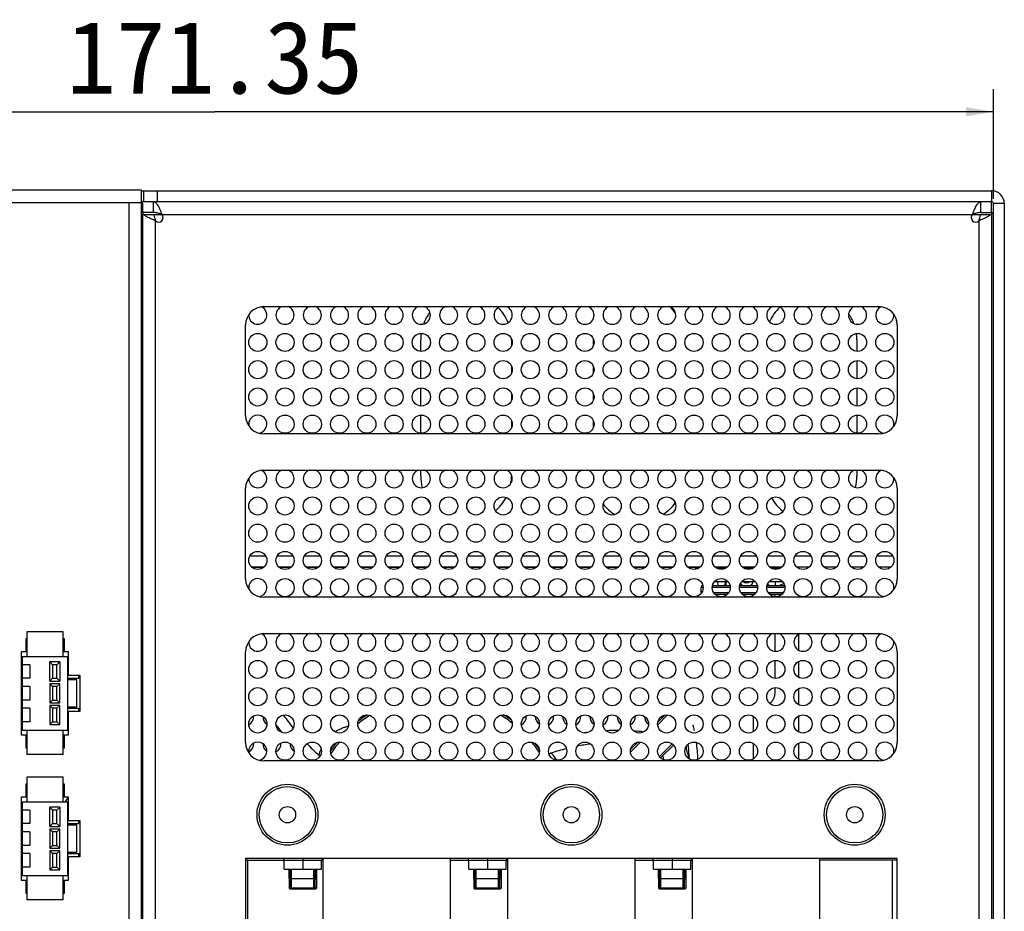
# Model space of a CAD drawing. Header units: millimetres. Extents: x 0 to 1189, y 0 to 841.
# Tile 19 of 33: x 469 to 578, y 466 to 564. Entities that reach past the tile are written whole.
import ezdxf
from ezdxf.enums import TextEntityAlignment as Align

# ---------------------------------------------------------------- set-up
doc = ezdxf.new("R2010")
doc.units = ezdxf.units.MM
doc.header["$LTSCALE"] = 65.395
doc.layers.get('0').update_dxf_attribs({"linetype": 'CONTINUOUS'})
for name, color, linetype in [('00_COMPONENTS', 7, 'CONTINUOUS'), ('20_ALL_FEATURES', 7, 'CONTINUOUS'), ('51__DRAFT_DIMS', 7, 'CONTINUOUS')]:
    doc.layers.add(name, color=color, linetype=linetype)
doc.styles.get("Standard").update_dxf_attribs({"font": 'simfang.ttf'})
doc.dimstyles.new('DIMSTYLE_1', dxfattribs={"dimtxt": 8, "dimasz": 3, "dimexe": 2.5, "dimexo": 0.5, "dimgap": 2, "dimtad": 1, "dimdsep": 46, "dimtxsty": 'STANDARD', "dimblk": '_FILLED', "dimblk1": '_FILLED', "dimblk2": '_FILLED', "dimcen": 0.09, "dimclrt": 3, "dimazin": 2, "dimtp": 0.5, "dimtm": 0.5, "dimtfac": 1, "dimtofl": 0, "dimtmove": 0, "dimatfit": 3, "dimldrblk": '_FILLED', "dimfxl": 1, "dimtolj": 1, "dimarcsym": 0})

# ---------------------------------------------------------------- blocks, each defined once
blk = doc.blocks.new('_FILLED')
at = {"color": 0, "linetype": 'ByBlock'}
blk.add_solid([(0, 0), (-1, 0.167), (-1, -0.167)], dxfattribs=at)
blk = doc.blocks.new('*D2')
at = {"layer": '51__DRAFT_DIMS', "color": 4}
for p, q in [((404.97, 531.26), (404.97, 556.63)), ((576.32, 544.54), (576.32, 556.63)), ((404.97, 554.13), (490.65, 554.13)), ((576.32, 554.13), (490.65, 554.13))]:
    blk.add_line(p, q, dxfattribs=at)
at = {"layer": '51__DRAFT_DIMS', "color": 4, "xscale": 3, "yscale": 3, "zscale": 3, "rotation": 180}
blk.add_blockref('_FILLED', (404.97, 554.13), dxfattribs=at)
at = {"layer": '51__DRAFT_DIMS', "color": 4, "xscale": 3, "yscale": 3, "zscale": 3}
blk.add_blockref('_FILLED', (576.32, 554.13), dxfattribs=at)
at = {"layer": '51__DRAFT_DIMS', "color": 3}
blk.add_text('171.35', height=8, dxfattribs=at).set_placement((490.65, 556.13), align=Align.CENTER)

msp = doc.modelspace()

# ---------------------------------------------------------------- linework, layer by layer
at = {"color": 7}
for p, q in [((407.623, 545.537), (482.573, 545.537)), ((482.573, 345.537), (482.573, 545.537)), ((482.573, 545.437), (576.123, 545.437)), ((482.823, 544.237), (482.823, 545.437)), ((481.173, 544.137), (482.573, 544.137)), ((482.573, 544.237), (482.723, 544.237)), ((482.573, 544.037), (482.723, 544.037)), ((482.853, 544.237), (576.123, 544.237)), ((576.323, 351.737), (576.323, 544.037)), ((577.523, 544.037), (577.523, 351.737)), ((482.642, 537.137), (482.723, 537.137)), ((482.723, 529.037), (482.573, 529.037)), ((513.298, 527.739), (513.298, 529.037)), ((523.298, 529.037), (523.298, 528.357)), ((532.298, 528.357), (532.298, 529.037)), ((561.298, 529.037), (561.298, 527.739)), ((513.298, 524.739), (513.298, 526.734)), ((561.298, 526.734), (561.298, 524.739)), ((482.723, 526.037), (482.573, 526.037)), ((523.298, 526.116), (523.298, 525.357)), ((532.298, 525.357), (532.298, 526.116)), ((513.298, 521.739), (513.298, 523.734)), ((561.298, 523.734), (561.298, 521.739)), ((523.298, 523.116), (523.298, 522.357)), ((532.298, 522.357), (532.298, 523.116)), ((482.723, 520.235), (482.573, 520.235)), ((513.298, 518.739), (513.298, 520.734)), ((523.298, 520.116), (523.298, 519.357)), ((532.298, 519.357), (532.298, 520.116)), ((561.298, 520.734), (561.298, 518.739)), ((482.723, 517.238), (482.573, 517.238)), ((513.298, 514.037), (513.298, 514.677)), ((561.298, 514.677), (561.298, 514.037)), ((523.298, 514.116), (523.298, 514.037)), ((532.298, 514.037), (532.298, 514.116)), ((494.659, 504.037), (496.086, 504.037)), ((497.659, 504.037), (499.086, 504.037)), ((500.659, 504.037), (502.086, 504.037)), ((503.659, 504.037), (505.086, 504.037)), ((506.659, 504.037), (508.086, 504.037)), ((509.659, 504.037), (511.086, 504.037)), ((512.659, 504.037), (514.086, 504.037)), ((515.659, 504.037), (517.086, 504.037)), ((518.659, 504.037), (520.086, 504.037)), ((521.659, 504.037), (523.086, 504.037)), ((524.659, 504.037), (526.086, 504.037)), ((527.659, 504.037), (529.086, 504.037)), ((530.659, 504.037), (532.086, 504.037)), ((533.659, 504.037), (535.086, 504.037)), ((536.659, 504.037), (538.086, 504.037)), ((539.659, 504.037), (541.086, 504.037)), ((542.659, 504.037), (544.086, 504.037)), ((543.559, 503.837), (543.559, 504.037)), ((543.604, 503.764), (543.559, 503.837)), ((543.808, 503.837), (543.559, 503.837)), ((545.659, 504.037), (547.086, 504.037)), ((546.808, 503.837), (545.937, 503.837)), ((548.659, 504.037), (550.086, 504.037)), ((549.808, 503.837), (548.937, 503.837)), ((551.659, 504.037), (553.086, 504.037)), ((552.808, 503.837), (551.937, 503.837)), ((554.659, 504.037), (556.086, 504.037)), ((554.759, 503.947), (554.759, 504.037)), ((557.659, 504.037), (559.086, 504.037)), ((560.659, 504.037), (562.086, 504.037)), ((563.659, 504.037), (565.086, 504.037)), ((544.159, 501.187), (544.159, 501.787)), ((545.404, 501.987), (547.341, 501.987)), ((545.422, 502.046), (545.59, 501.987)), ((547.132, 502.387), (545.613, 502.387)), ((546.909, 501.987), (546.909, 502.387)), ((548.404, 501.987), (550.341, 501.987)), ((550.132, 502.387), (548.613, 502.387)), ((551.404, 501.987), (553.341, 501.987)), ((551.409, 501.987), (551.409, 502.002)), ((553.132, 502.387), (551.613, 502.387)), ((552.727, 501.987), (553.27, 502.178)), ((547.034, 500.987), (545.711, 500.987)), ((550.034, 500.987), (548.711, 500.987)), ((553.034, 500.987), (551.711, 500.987)), ((552.298, 500.739), (552.298, 500.987)), ((469.973, 496.857), (469.973, 494.157)), ((473.973, 496.857), (469.973, 496.857)), ((473.973, 494.157), (473.973, 496.857)), ((552.298, 494.739), (552.298, 496.677)), ((469.873, 494.707), (469.873, 496.157)), ((469.873, 496.157), (469.973, 496.157)), ((473.973, 496.157), (474.073, 496.157)), ((474.073, 496.157), (474.073, 494.707)), ((469.373, 485.507), (469.373, 494.707)), ((469.373, 494.707), (469.873, 494.707)), ((469.373, 494.157), (474.523, 494.157)), ((469.473, 486.057), (469.473, 494.157)), ((474.073, 494.707), (474.523, 494.707)), ((474.473, 486.057), (474.473, 494.157)), ((474.523, 494.707), (474.523, 492.107)), ((470.273, 493.257), (469.473, 493.257)), ((470.273, 493.257), (470.273, 491.757)), ((472.473, 491.457), (472.473, 493.557)), ((472.473, 493.557), (472.773, 493.257)), ((473.573, 493.557), (472.473, 493.557)), ((472.773, 493.257), (472.773, 491.757)), ((473.273, 493.257), (472.773, 493.257)), ((473.573, 493.557), (473.273, 493.257)), ((473.273, 491.757), (473.273, 493.257)), ((473.573, 493.557), (473.573, 491.457)), ((552.298, 491.739), (552.298, 493.734)), ((474.523, 492.107), (475.773, 492.107)), ((475.673, 491.757), (475.673, 492.107)), ((475.773, 492.107), (475.773, 488.107)), ((470.273, 491.757), (469.473, 491.757)), ((470.273, 490.857), (469.473, 490.857)), ((470.273, 490.857), (470.273, 489.357)), ((472.473, 491.457), (472.773, 491.757)), ((472.473, 491.457), (473.573, 491.457)), ((472.473, 491.157), (472.473, 489.057)), ((472.473, 491.157), (472.773, 490.857)), ((473.573, 491.157), (472.473, 491.157)), ((472.773, 491.757), (473.273, 491.757)), ((472.773, 490.857), (472.773, 489.357)), ((473.273, 490.857), (472.773, 490.857)), ((473.573, 491.457), (473.273, 491.757)), ((473.573, 491.157), (473.273, 490.857)), ((473.273, 489.357), (473.273, 490.857)), ((473.573, 489.057), (473.573, 491.157)), ((474.473, 491.757), (475.673, 491.757)), ((475.473, 491.607), (474.473, 491.607)), ((475.473, 488.607), (475.473, 491.607)), ((552.298, 490.129), (552.298, 490.734)), ((470.273, 489.357), (469.473, 489.357)), ((472.473, 489.057), (472.773, 489.357)), ((472.473, 489.057), (473.573, 489.057)), ((472.473, 488.757), (472.473, 486.657)), ((472.473, 488.757), (472.773, 488.457)), ((473.573, 488.757), (472.473, 488.757)), ((472.773, 489.357), (473.273, 489.357)), ((473.573, 489.057), (473.273, 489.357)), ((473.573, 488.757), (473.273, 488.457)), ((473.573, 486.657), (473.573, 488.757)), ((470.273, 488.457), (469.473, 488.457)), ((470.273, 488.457), (470.273, 486.957)), ((472.773, 488.457), (472.773, 486.957)), ((473.273, 488.457), (472.773, 488.457)), ((473.273, 486.957), (473.273, 488.457)), ((474.473, 488.607), (475.473, 488.607)), ((474.473, 488.457), (475.673, 488.457)), ((474.523, 488.107), (474.523, 485.507)), ((475.773, 488.107), (474.523, 488.107)), ((475.673, 488.107), (475.673, 488.457)), ((540.18, 487.718), (539.391, 486.929)), ((470.273, 486.957), (469.473, 486.957)), ((472.473, 486.657), (472.773, 486.957)), ((472.473, 486.657), (473.573, 486.657)), ((472.773, 486.957), (473.273, 486.957)), ((473.573, 486.657), (473.273, 486.957)), ((543.283, 486.578), (543.302, 486.597)), ((549.923, 485.902), (549.923, 487.572)), ((469.373, 486.057), (474.523, 486.057)), ((469.873, 485.507), (469.373, 485.507)), ((469.873, 484.057), (469.873, 485.507)), ((469.973, 486.057), (469.973, 483.357)), ((473.973, 483.357), (473.973, 486.057)), ((474.073, 485.507), (474.073, 484.057)), ((474.523, 485.507), (474.073, 485.507)), ((537.18, 484.718), (536.391, 483.929)), ((537.156, 484.713), (537.174, 484.712)), ((539.701, 482.996), (541.113, 484.408)), ((549.923, 482.902), (549.923, 484.572)), ((469.973, 484.057), (469.873, 484.057)), ((473.973, 483.357), (469.973, 483.357)), ((474.073, 484.057), (473.973, 484.057)), ((482.723, 482.037), (482.573, 482.037)), ((469.873, 478.707), (469.873, 480.157)), ((469.873, 480.157), (469.973, 480.157)), ((469.973, 480.857), (469.973, 478.157)), ((473.973, 480.857), (469.973, 480.857)), ((473.973, 478.157), (473.973, 480.857)), ((473.973, 480.157), (474.073, 480.157)), ((474.073, 480.157), (474.073, 478.707)), ((482.723, 479.037), (482.573, 479.037)), ((469.373, 469.507), (469.373, 478.707)), ((469.373, 478.707), (469.873, 478.707)), ((469.373, 478.157), (474.523, 478.157)), ((469.473, 470.057), (469.473, 478.157)), ((474.073, 478.707), (474.523, 478.707)), ((474.473, 470.057), (474.473, 478.157)), ((474.523, 478.707), (474.523, 476.107)), ((470.273, 477.257), (469.473, 477.257)), ((470.273, 477.257), (470.273, 475.757)), ((472.473, 475.457), (472.473, 477.557)), ((472.473, 477.557), (472.773, 477.257)), ((473.573, 477.557), (472.473, 477.557)), ((472.773, 477.257), (472.773, 475.757)), ((473.273, 477.257), (472.773, 477.257)), ((473.573, 477.557), (473.273, 477.257)), ((473.273, 475.757), (473.273, 477.257)), ((473.573, 477.557), (473.573, 475.457)), ((470.273, 475.757), (469.473, 475.757)), ((472.473, 475.457), (472.773, 475.757)), ((472.773, 475.757), (473.273, 475.757)), ((473.573, 475.457), (473.273, 475.757)), ((474.473, 475.757), (475.673, 475.757)), ((474.523, 476.107), (475.773, 476.107)), ((475.673, 475.757), (475.673, 476.107)), ((475.773, 476.107), (475.773, 472.107)), ((470.273, 474.857), (469.473, 474.857)), ((470.273, 474.857), (470.273, 473.357)), ((472.473, 475.457), (473.573, 475.457)), ((472.473, 475.157), (472.473, 473.057)), ((472.473, 475.157), (472.773, 474.857)), ((473.573, 475.157), (472.473, 475.157)), ((472.773, 474.857), (472.773, 473.357)), ((473.273, 474.857), (472.773, 474.857)), ((473.573, 475.157), (473.273, 474.857)), ((473.273, 473.357), (473.273, 474.857)), ((473.573, 473.057), (473.573, 475.157)), ((475.473, 475.607), (474.473, 475.607)), ((475.473, 472.607), (475.473, 475.607)), ((470.273, 473.357), (469.473, 473.357)), ((470.273, 472.457), (469.473, 472.457)), ((470.273, 472.457), (470.273, 470.957)), ((472.473, 473.057), (472.773, 473.357)), ((472.473, 473.057), (473.573, 473.057)), ((472.473, 472.757), (472.473, 470.657)), ((472.473, 472.757), (472.773, 472.457)), ((473.573, 472.757), (472.473, 472.757)), ((472.773, 473.357), (473.273, 473.357)), ((472.773, 472.457), (472.773, 470.957)), ((473.273, 472.457), (472.773, 472.457)), ((473.573, 473.057), (473.273, 473.357)), ((473.573, 472.757), (473.273, 472.457)), ((473.273, 470.957), (473.273, 472.457)), ((473.573, 470.657), (473.573, 472.757)), ((474.473, 472.607), (475.473, 472.607)), ((474.473, 472.457), (475.673, 472.457)), ((475.673, 472.107), (475.673, 472.457)), ((474.523, 472.107), (474.523, 469.507)), ((475.773, 472.107), (474.523, 472.107)), ((470.273, 470.957), (469.473, 470.957)), ((472.473, 470.657), (472.773, 470.957)), ((472.473, 470.657), (473.573, 470.657)), ((472.773, 470.957), (473.273, 470.957)), ((473.573, 470.657), (473.273, 470.957)), ((498.823, 470.737), (498.823, 468.637)), ((501.823, 470.737), (501.823, 468.637)), ((519.143, 470.737), (519.143, 468.637)), ((522.143, 470.737), (522.143, 468.637)), ((539.463, 470.737), (539.463, 468.637)), ((542.463, 470.737), (542.463, 468.637)), ((469.373, 470.057), (474.523, 470.057)), ((469.873, 469.507), (469.373, 469.507)), ((469.873, 468.057), (469.873, 469.507)), ((469.973, 470.057), (469.973, 467.357)), ((473.973, 467.357), (473.973, 470.057)), ((474.073, 469.507), (474.073, 468.057)), ((474.523, 469.507), (474.073, 469.507)), ((498.923, 468.537), (498.823, 468.637)), ((501.823, 468.637), (498.823, 468.637)), ((501.723, 468.537), (498.923, 468.537)), ((501.723, 468.537), (501.823, 468.637)), ((519.243, 468.537), (519.143, 468.637)), ((522.143, 468.637), (519.143, 468.637)), ((522.043, 468.537), (519.243, 468.537)), ((522.043, 468.537), (522.143, 468.637)), ((539.563, 468.537), (539.463, 468.637)), ((542.463, 468.637), (539.463, 468.637)), ((542.363, 468.537), (539.563, 468.537)), ((542.363, 468.537), (542.463, 468.637)), ((469.973, 468.057), (469.873, 468.057)), ((473.973, 467.357), (469.973, 467.357)), ((474.073, 468.057), (473.973, 468.057))]:
    msp.add_line(p, q, dxfattribs=at)
at = {"color": 4}
for p, q in [((484.323, 544.237), (484.323, 545.437)), ((576.123, 545.437), (576.123, 544.237)), ((407.623, 544.137), (481.173, 544.137)), ((481.173, 544.137), (481.173, 346.937)), ((482.853, 544.237), (482.723, 544.237)), ((577.523, 544.037), (576.323, 544.037)), ((482.573, 542.837), (482.723, 542.837)), ((482.723, 346.937), (482.723, 542.837)), ((576.123, 542.837), (576.123, 351.537)), ((482.573, 528.887), (482.723, 528.887)), ((482.573, 528.766), (482.723, 528.766)), ((482.573, 526.307), (482.723, 526.307)), ((482.573, 526.187), (482.723, 526.187)), ((494.506, 505.237), (496.239, 505.237)), ((497.506, 505.237), (499.239, 505.237)), ((500.506, 505.237), (502.239, 505.237)), ((503.506, 505.237), (505.239, 505.237)), ((506.506, 505.237), (508.239, 505.237)), ((509.506, 505.237), (511.239, 505.237)), ((512.506, 505.237), (514.239, 505.237)), ((515.506, 505.237), (517.239, 505.237)), ((518.506, 505.237), (520.239, 505.237)), ((521.506, 505.237), (523.239, 505.237)), ((524.506, 505.237), (526.239, 505.237)), ((527.506, 505.237), (529.239, 505.237)), ((530.506, 505.237), (532.239, 505.237)), ((533.506, 505.237), (535.239, 505.237)), ((536.506, 505.237), (538.239, 505.237)), ((539.506, 505.237), (541.239, 505.237)), ((542.506, 505.237), (544.239, 505.237)), ((545.506, 505.237), (547.239, 505.237)), ((548.506, 505.237), (550.239, 505.237)), ((551.506, 505.237), (553.239, 505.237)), ((554.506, 505.237), (556.239, 505.237)), ((557.506, 505.237), (559.239, 505.237)), ((560.506, 505.237), (562.239, 505.237)), ((563.506, 505.237), (565.239, 505.237)), ((494.708, 503.99), (496.037, 503.99)), ((497.708, 503.99), (499.037, 503.99)), ((500.708, 503.99), (502.037, 503.99)), ((503.708, 503.99), (505.037, 503.99)), ((506.708, 503.99), (508.037, 503.99)), ((509.708, 503.99), (511.037, 503.99)), ((512.708, 503.99), (514.037, 503.99)), ((515.708, 503.99), (517.037, 503.99)), ((518.708, 503.99), (520.037, 503.99)), ((521.708, 503.99), (523.037, 503.99)), ((524.708, 503.99), (526.037, 503.99)), ((527.708, 503.99), (529.037, 503.99)), ((530.708, 503.99), (532.037, 503.99)), ((533.708, 503.99), (535.037, 503.99)), ((536.708, 503.99), (538.037, 503.99)), ((539.708, 503.99), (541.037, 503.99)), ((542.708, 503.99), (543.559, 503.99)), ((544.159, 501.787), (544.371, 501.787)), ((545.374, 501.787), (547.371, 501.787)), ((548.374, 501.787), (550.371, 501.787)), ((551.374, 501.787), (553.371, 501.787)), ((544.208, 501.187), (544.159, 501.187)), ((547.208, 501.187), (545.537, 501.187)), ((550.208, 501.187), (548.537, 501.187)), ((553.208, 501.187), (551.537, 501.187)), ((469.873, 494.707), (469.973, 494.707)), ((473.973, 494.707), (474.073, 494.707)), ((540.476, 487.731), (539.378, 486.633)), ((469.973, 485.507), (469.873, 485.507)), ((474.073, 485.507), (473.973, 485.507)), ((537.476, 484.731), (536.378, 483.633)), ((539.567, 483.145), (540.965, 484.542)), ((482.573, 481.887), (482.723, 481.887)), ((482.573, 481.766), (482.723, 481.766)), ((482.573, 479.307), (482.723, 479.307)), ((482.573, 479.187), (482.723, 479.187)), ((469.873, 478.707), (469.973, 478.707)), ((473.973, 478.707), (474.073, 478.707)), ((498.973, 468.537), (498.973, 470.737)), ((499.093, 468.537), (499.093, 470.737)), ((501.552, 468.537), (501.552, 470.737)), ((501.673, 468.537), (501.673, 470.737)), ((519.293, 468.537), (519.293, 470.737)), ((519.413, 468.537), (519.413, 470.737)), ((521.872, 468.537), (521.872, 470.737)), ((521.993, 468.537), (521.993, 470.737)), ((539.613, 468.537), (539.613, 470.737)), ((539.733, 468.537), (539.733, 470.737)), ((542.192, 468.537), (542.192, 470.737)), ((542.313, 468.537), (542.313, 470.737)), ((469.973, 469.507), (469.873, 469.507)), ((474.073, 469.507), (473.973, 469.507))]:
    msp.add_line(p, q, dxfattribs=at)
at = {"color": 7}
for points in [[(546.706, 501.987), (546.708, 501.989), (546.735, 502.023), (546.761, 502.058), (546.783, 502.095), (546.803, 502.134), (546.819, 502.174), (546.833, 502.215), (546.844, 502.257), (546.852, 502.299), (546.857, 502.342), (546.859, 502.386)], [(548.494, 502.215), (548.511, 502.178), (548.531, 502.141), (548.554, 502.106), (548.58, 502.071), (548.608, 502.038), (548.638, 502.007), (548.66, 501.987)], [(549.657, 501.987), (549.681, 502.009), (549.711, 502.041), (549.739, 502.074), (549.764, 502.108), (549.787, 502.144), (549.807, 502.18), (549.824, 502.218), (549.838, 502.257), (549.848, 502.296), (549.855, 502.336), (549.858, 502.376), (549.858, 502.387)], [(551.488, 502.203), (551.498, 502.174), (551.514, 502.134), (551.534, 502.095), (551.556, 502.058), (551.582, 502.023), (551.609, 501.989), (551.611, 501.987)]]:
    msp.add_lwpolyline(points, dxfattribs=at)
for centre, radius, start, end in [((576.123, 544.037), 1.4, 0, 90), ((576.123, 544.037), 0.2, 0, 90), ((518.298, 529.037), 5, 142.74983, 159.78577), ((518.298, 529.037), 5, 21.99254, 45.06428), ((537.298, 529.037), 5, 35.97561, 46.60106), ((556.298, 529.037), 5, 134.05002, 156.90279), ((556.298, 529.037), 5, 20.92639, 35.1016), ((518.298, 529.037), 5, 171.95685, 180), ((518.298, 529.037), 5, 0, 0.93663), ((537.298, 529.037), 5, 179.10478, 180), ((556.298, 529.037), 5, 0, 7.95829), ((518.298, 514.037), 5, 180, 195.01501), ((518.298, 514.037), 5, 350.64199, 360), ((537.298, 514.037), 5, 180, 186.69316), ((556.298, 514.037), 5, 345.27511, 360), ((518.298, 514.037), 5, 209.92102, 217.72677), ((518.298, 514.037), 5, 310.13151, 331.867), ((556.298, 514.037), 5, 208.81579, 231.29474), ((537.298, 514.037), 5, 218.58447, 238.31114), ((537.298, 514.037), 5, 302.44155, 323.51478), ((544.359, 501.787), 0.2, 95.03662, 180), ((544.359, 501.187), 0.2, 180, 196.60853), ((518.829, 502.055), 25.13, 214.78332, 218.87083), ((514.923, 476.037), 13.9, 122.68499, 127.73035), ((514.923, 476.037), 13.9, 52.99048, 57.31302), ((514.923, 476.037), 27.5, 24.56783, 24.87054), ((519.461, 501.965), 26.874, 214.73564, 216.93253), ((514.789, 478.779), 29.542, 14.17044, 15.30698), ((526.837, 482.63), 16.936, 11.51773, 13.54743), ((535.153, 458.784), 27.235, 97.98367, 98.17754), ((535.141, 458.869), 27.149, 97.2217, 97.98394), ((535.079, 459.585), 26.43, 90.03086, 92.94858), ((535.086, 460.02), 25.995, 83.86605, 86.35134), ((520.123, 503.221), 26.872, 224.00439, 227.78265), ((514.923, 476.037), 13.9, 141.55996, 146.19309), ((514.923, 476.037), 13.9, 38.06306, 38.06472), ((514.923, 476.037), 13.9, 34.70773, 38.06306), ((535.564, 459.221), 25.557, 98.04902, 101.35825), ((501.296, 485.445), 2.659, 321.39162, 325.3873), ((514.923, 476.037), 13.9, 34.70386, 34.70773), ((535.867, 457.933), 26.88, 104.06332, 107.78231), ((514.923, 476.037), 28.75, 13.78611, 16.50245)]:
    msp.add_arc(centre, radius, start, end, dxfattribs=at)
at = {"color": 4}
for centre, radius, start, end in [((514.923, 476.037), 13.7, 121.79788, 128.61596), ((514.923, 476.037), 13.7, 51.93592, 58.3677), ((514.923, 476.037), 13.7, 140.57902, 147.17275), ((514.923, 476.037), 13.7, 33.39873, 39.37048), ((508.458, 474.469), 32.683, 14.74177, 15.56288)]:
    msp.add_arc(centre, radius, start, end, dxfattribs=at)
at = {"color": 7}
for points, knots in [([(482.573, 537.637), (482.573, 537.577), (482.572, 537.473), (482.574, 537.342), (482.581, 537.254), (482.591, 537.199), (482.603, 537.166), (482.616, 537.147), (482.629, 537.138), (482.638, 537.137), (482.642, 537.137)], [0, 0, 0, 0, 0.3435738, 0.5895971, 0.7502352, 0.8496941, 0.9101919, 0.9488611, 0.9767274, 1, 1, 1, 1]), ([(551.713, 488.985), (551.803, 489.064), (551.967, 489.232), (552.155, 489.516), (552.271, 489.818), (552.298, 490.027), (552.298, 490.129)], [0, 0, 0, 0, 0.2730789, 0.5276232, 0.7677775, 1, 1, 1, 1]), ([(502.066, 483.319), (502.102, 483.287), (502.155, 483.25), (502.213, 483.224), (502.227, 483.218)], [0, 0, 0, 0, 0.7494949, 1, 1, 1, 1]), ([(527.657, 483.529), (527.615, 483.516), (527.534, 483.479), (527.465, 483.422), (527.435, 483.389)], [0, 0, 0, 0, 0.5000748, 1, 1, 1, 1])]:
    msp.add_open_spline(points, degree=3, knots=knots, dxfattribs=at)
at = {"color": 4}
for points, knots in [([(545.959, 502.387), (545.959, 502.349), (545.964, 502.215), (545.987, 502.081), (546.01, 501.986)], [0, 0, 0, 0, 0.2754427, 1, 1, 1, 1]), ([(548.706, 501.986), (548.684, 502.004), (548.603, 502.077), (548.539, 502.171), (548.512, 502.247)], [0, 0, 0, 0, 0.2607221, 1, 1, 1, 1]), ([(549.446, 502.387), (549.446, 502.374), (549.442, 502.35), (549.423, 502.319), (549.392, 502.298), (549.34, 502.278), (549.26, 502.268), (549.159, 502.267), (549.057, 502.268), (548.977, 502.278), (548.925, 502.298), (548.894, 502.319), (548.875, 502.35), (548.871, 502.374), (548.871, 502.387)], [0, 0, 0, 0, 0.0545973, 0.1036461, 0.1547804, 0.2121183, 0.3471379, 0.5, 0.6528621, 0.7878817, 0.8452196, 0.8963539, 0.9454027, 1, 1, 1, 1]), ([(549.829, 502.387), (549.829, 502.349), (549.818, 502.273), (549.772, 502.166), (549.702, 502.068), (549.643, 502.012), (549.611, 501.986)], [0, 0, 0, 0, 0.2389487, 0.4831266, 0.7368352, 1, 1, 1, 1]), ([(552.307, 501.986), (552.314, 502.015), (552.343, 502.146), (552.359, 502.281), (552.359, 502.387)], [0, 0, 0, 0, 0.2173894, 1, 1, 1, 1]), ([(503.865, 485.875), (503.98, 485.948), (504.218, 486.082), (504.589, 486.254), (504.905, 486.376), (505.158, 486.459), (505.284, 486.496), (505.347, 486.512)], [0, 0, 0, 0, 0.2528051, 0.5059854, 0.7569518, 0.8801066, 1, 1, 1, 1]), ([(542.876, 482.869), (542.865, 483.01), (542.823, 483.557), (542.775, 484.104), (542.738, 484.51)], [0, 0, 0, 0, 0.2572367, 1, 1, 1, 1]), ([(502.331, 484.021), (502.305, 483.964), (502.207, 483.734), (502.122, 483.498), (502.066, 483.319)], [0, 0, 0, 0, 0.2494149, 1, 1, 1, 1]), ([(528.276, 482.741), (528.23, 482.811), (528.041, 483.086), (527.828, 483.345), (527.657, 483.529)], [0, 0, 0, 0, 0.2491678, 1, 1, 1, 1])]:
    msp.add_open_spline(points, degree=3, knots=knots, dxfattribs=at)
at = {"color": 7}
msp.add_open_spline([(543.803, 482.834), (543.779, 483.457), (543.729, 484.079), (543.65, 484.698)], degree=3, dxfattribs=at)
at = {"layer": '00_COMPONENTS', "color": 7}
for p, q in [((482.723, 543.037), (482.723, 544.237)), ((482.823, 544.237), (482.723, 544.237)), ((483.915, 543.037), (483.915, 544.237)), ((574.93, 543.037), (574.93, 544.237)), ((576.123, 543.037), (576.123, 544.237)), ((482.723, 543.037), (482.723, 542.837)), ((483.915, 543.037), (482.723, 543.037)), ((482.723, 346.937), (482.723, 542.837)), ((482.723, 542.837), (483.935, 542.837)), ((574.91, 542.837), (576.123, 542.837)), ((574.93, 543.037), (576.123, 543.037)), ((576.123, 543.037), (576.123, 542.837)), ((576.123, 542.837), (576.123, 347.237)), ((576.317, 539.237), (576.317, 542.837)), ((576.317, 539.237), (576.323, 539.237)), ((496.033, 532.677), (563.733, 532.677)), ((494.033, 520.677), (494.033, 530.677)), ((565.733, 530.677), (565.733, 520.677)), ((563.733, 518.677), (496.033, 518.677)), ((496.033, 514.677), (563.733, 514.677)), ((494.033, 502.677), (494.033, 512.677)), ((565.733, 512.677), (565.733, 502.677)), ((563.733, 500.677), (496.033, 500.677)), ((496.033, 496.677), (563.733, 496.677)), ((554.923, 494.844), (554.923, 496.629)), ((494.033, 484.677), (494.033, 494.677)), ((565.733, 494.677), (565.733, 484.677)), ((554.923, 491.844), (554.923, 493.629)), ((474.923, 491.757), (474.923, 491.607)), ((554.923, 488.844), (554.923, 490.629)), ((474.923, 488.607), (474.923, 488.457)), ((554.923, 485.844), (554.923, 487.629)), ((554.923, 482.844), (554.923, 484.629)), ((563.733, 482.677), (496.033, 482.677)), ((474.923, 475.757), (474.923, 475.607)), ((474.923, 472.607), (474.923, 472.457)), ((494.033, 471.937), (494.033, 367.337)), ((565.733, 471.937), (494.033, 471.937)), ((494.233, 471.737), (494.033, 471.737)), ((498.273, 470.737), (498.273, 471.737)), ((502.373, 470.737), (502.373, 471.737)), ((502.573, 371.937), (502.573, 471.933)), ((516.573, 371.937), (516.573, 471.937)), ((518.593, 470.737), (518.593, 471.737)), ((522.693, 470.737), (522.693, 471.737)), ((522.893, 371.937), (522.893, 471.933)), ((536.893, 371.937), (536.893, 471.937)), ((538.913, 470.737), (538.913, 471.737)), ((543.013, 470.737), (543.013, 471.737)), ((543.213, 371.937), (543.213, 471.933)), ((557.213, 371.937), (557.213, 471.937)), ((565.733, 471.737), (565.233, 471.737)), ((565.733, 367.337), (565.733, 471.937)), ((498.273, 470.737), (502.372, 470.737)), ((518.593, 470.737), (522.692, 470.737)), ((538.913, 470.737), (543.012, 470.737)), ((498.823, 469.737), (501.823, 469.737)), ((519.143, 469.737), (522.143, 469.737)), ((539.463, 469.737), (542.463, 469.737))]:
    msp.add_line(p, q, dxfattribs=at)
at = {"layer": '00_COMPONENTS', "color": 4}
for p, q in [((483.935, 542.837), (574.91, 542.837)), ((576.323, 542.837), (576.317, 542.837)), ((484.123, 347.944), (484.123, 542.129)), ((574.723, 542.129), (574.723, 347.944)), ((576.317, 541.237), (576.323, 541.237)), ((494.233, 471.737), (494.233, 367.537)), ((494.233, 471.737), (502.573, 471.737)), ((500.323, 471.937), (500.323, 470.737)), ((516.573, 471.737), (522.893, 471.737)), ((520.643, 471.937), (520.643, 470.737)), ((536.893, 471.737), (543.213, 471.737)), ((540.963, 471.937), (540.963, 470.737)), ((565.233, 471.737), (557.213, 471.737)), ((565.233, 367.537), (565.233, 471.737)), ((498.823, 469.737), (498.823, 470.737)), ((501.823, 469.737), (501.823, 470.737)), ((519.143, 469.737), (519.143, 470.737)), ((522.143, 469.737), (522.143, 470.737)), ((539.463, 469.737), (539.463, 470.737)), ((542.463, 469.737), (542.463, 470.737))]:
    msp.add_line(p, q, dxfattribs=at)
at = {"layer": '00_COMPONENTS', "color": 7}
for centre, radius in [((495.373, 528.737), 1), ((498.373, 528.737), 1), ((501.373, 528.737), 1), ((504.373, 528.737), 1), ((507.373, 528.737), 1), ((510.373, 528.737), 1), ((513.373, 528.737), 1), ((516.373, 528.737), 1), ((519.373, 528.737), 1), ((522.373, 528.737), 1), ((525.373, 528.737), 1), ((528.373, 528.737), 1), ((531.373, 528.737), 1), ((534.373, 528.737), 1), ((537.373, 528.737), 1), ((540.373, 528.737), 1), ((543.373, 528.737), 1), ((546.373, 528.737), 1), ((549.373, 528.737), 1), ((552.373, 528.737), 1), ((555.373, 528.737), 1), ((558.373, 528.737), 1), ((561.373, 528.737), 1), ((564.373, 528.737), 1), ((495.373, 525.737), 1), ((498.373, 525.737), 1), ((501.373, 525.737), 1), ((504.373, 525.737), 1), ((507.373, 525.737), 1), ((510.373, 525.737), 1), ((513.373, 525.737), 1), ((516.373, 525.737), 1), ((519.373, 525.737), 1), ((522.373, 525.737), 1), ((525.373, 525.737), 1), ((528.373, 525.737), 1), ((531.373, 525.737), 1), ((534.373, 525.737), 1), ((537.373, 525.737), 1), ((540.373, 525.737), 1), ((543.373, 525.737), 1), ((546.373, 525.737), 1), ((549.373, 525.737), 1), ((552.373, 525.737), 1), ((555.373, 525.737), 1), ((558.373, 525.737), 1), ((561.373, 525.737), 1), ((564.373, 525.737), 1), ((495.373, 522.737), 1), ((498.373, 522.737), 1), ((501.373, 522.737), 1), ((504.373, 522.737), 1), ((507.373, 522.737), 1), ((510.373, 522.737), 1), ((513.373, 522.737), 1), ((516.373, 522.737), 1), ((519.373, 522.737), 1), ((522.373, 522.737), 1), ((525.373, 522.737), 1), ((528.373, 522.737), 1), ((531.373, 522.737), 1), ((534.373, 522.737), 1), ((537.373, 522.737), 1), ((540.373, 522.737), 1), ((543.373, 522.737), 1), ((546.373, 522.737), 1), ((549.373, 522.737), 1), ((552.373, 522.737), 1), ((555.373, 522.737), 1), ((558.373, 522.737), 1), ((561.373, 522.737), 1), ((564.373, 522.737), 1), ((498.373, 519.737), 1), ((501.373, 519.737), 1), ((504.373, 519.737), 1), ((507.373, 519.737), 1), ((510.373, 519.737), 1), ((513.373, 519.737), 1), ((516.373, 519.737), 1), ((519.373, 519.737), 1), ((522.373, 519.737), 1), ((525.373, 519.737), 1), ((528.373, 519.737), 1), ((531.373, 519.737), 1), ((534.373, 519.737), 1), ((537.373, 519.737), 1), ((540.373, 519.737), 1), ((543.373, 519.737), 1), ((546.373, 519.737), 1), ((549.373, 519.737), 1), ((552.373, 519.737), 1), ((555.373, 519.737), 1), ((558.373, 519.737), 1), ((561.373, 519.737), 1), ((495.373, 510.737), 1), ((498.373, 510.737), 1), ((501.373, 510.737), 1), ((504.373, 510.737), 1), ((507.373, 510.737), 1), ((510.373, 510.737), 1), ((513.373, 510.737), 1), ((516.373, 510.737), 1), ((519.373, 510.737), 1), ((522.373, 510.737), 1), ((525.373, 510.737), 1), ((528.373, 510.737), 1), ((531.373, 510.737), 1), ((534.373, 510.737), 1), ((537.373, 510.737), 1), ((540.373, 510.737), 1), ((543.373, 510.737), 1), ((546.373, 510.737), 1), ((549.373, 510.737), 1), ((552.373, 510.737), 1), ((555.373, 510.737), 1), ((558.373, 510.737), 1), ((561.373, 510.737), 1), ((564.373, 510.737), 1), ((495.373, 507.737), 1), ((498.373, 507.737), 1), ((501.373, 507.737), 1), ((504.373, 507.737), 1), ((507.373, 507.737), 1), ((510.373, 507.737), 1), ((513.373, 507.737), 1), ((516.373, 507.737), 1), ((519.373, 507.737), 1), ((522.373, 507.737), 1), ((525.373, 507.737), 1), ((528.373, 507.737), 1), ((531.373, 507.737), 1), ((534.373, 507.737), 1), ((537.373, 507.737), 1), ((540.373, 507.737), 1), ((543.373, 507.737), 1), ((546.373, 507.737), 1), ((549.373, 507.737), 1), ((552.373, 507.737), 1), ((555.373, 507.737), 1), ((558.373, 507.737), 1), ((561.373, 507.737), 1), ((564.373, 507.737), 1), ((495.373, 504.737), 1), ((498.373, 504.737), 1), ((501.373, 504.737), 1), ((504.373, 504.737), 1), ((507.373, 504.737), 1), ((510.373, 504.737), 1), ((513.373, 504.737), 1), ((516.373, 504.737), 1), ((519.373, 504.737), 1), ((522.373, 504.737), 1), ((525.373, 504.737), 1), ((528.373, 504.737), 1), ((531.373, 504.737), 1), ((534.373, 504.737), 1), ((537.373, 504.737), 1), ((540.373, 504.737), 1), ((543.373, 504.737), 1), ((546.373, 504.737), 1), ((549.373, 504.737), 1), ((552.373, 504.737), 1), ((555.373, 504.737), 1), ((558.373, 504.737), 1), ((561.373, 504.737), 1), ((564.373, 504.737), 1), ((498.373, 501.737), 1), ((501.373, 501.737), 1), ((504.373, 501.737), 1), ((507.373, 501.737), 1), ((510.373, 501.737), 1), ((513.373, 501.737), 1), ((516.373, 501.737), 1), ((519.373, 501.737), 1), ((522.373, 501.737), 1), ((525.373, 501.737), 1), ((528.373, 501.737), 1), ((531.373, 501.737), 1), ((534.373, 501.737), 1), ((537.373, 501.737), 1), ((540.373, 501.737), 1), ((543.373, 501.737), 1), ((546.373, 501.737), 1), ((549.373, 501.737), 1), ((552.373, 501.737), 1), ((555.373, 501.737), 1), ((558.373, 501.737), 1), ((561.373, 501.737), 1), ((495.373, 492.737), 1), ((498.373, 492.737), 1), ((501.373, 492.737), 1), ((504.373, 492.737), 1), ((507.373, 492.737), 1), ((510.373, 492.737), 1), ((513.373, 492.737), 1), ((516.373, 492.737), 1), ((519.373, 492.737), 1), ((522.373, 492.737), 1), ((525.373, 492.737), 1), ((528.373, 492.737), 1), ((531.373, 492.737), 1), ((534.373, 492.737), 1), ((537.373, 492.737), 1), ((540.373, 492.737), 1), ((543.373, 492.737), 1), ((546.373, 492.737), 1), ((549.373, 492.737), 1), ((552.373, 492.737), 1), ((555.373, 492.737), 1), ((558.373, 492.737), 1), ((561.373, 492.737), 1), ((564.373, 492.737), 1), ((495.373, 489.737), 1), ((498.373, 489.737), 1), ((501.373, 489.737), 1), ((504.373, 489.737), 1), ((507.373, 489.737), 1), ((510.373, 489.737), 1), ((513.373, 489.737), 1), ((516.373, 489.737), 1), ((519.373, 489.737), 1), ((522.373, 489.737), 1), ((525.373, 489.737), 1), ((528.373, 489.737), 1), ((531.373, 489.737), 1), ((534.373, 489.737), 1), ((537.373, 489.737), 1), ((540.373, 489.737), 1), ((543.373, 489.737), 1), ((546.373, 489.737), 1), ((549.373, 489.737), 1), ((552.373, 489.737), 1), ((555.373, 489.737), 1), ((558.373, 489.737), 1), ((561.373, 489.737), 1), ((564.373, 489.737), 1), ((495.373, 486.737), 1), ((498.373, 486.737), 1), ((501.373, 486.737), 1), ((504.373, 486.737), 1), ((507.373, 486.737), 1), ((510.373, 486.737), 1), ((513.373, 486.737), 1), ((516.373, 486.737), 1), ((519.373, 486.737), 1), ((522.373, 486.737), 1), ((525.373, 486.737), 1), ((528.373, 486.737), 1), ((531.373, 486.737), 1), ((534.373, 486.737), 1), ((537.373, 486.737), 1), ((540.373, 486.737), 1), ((543.373, 486.737), 1), ((546.373, 486.737), 1), ((549.373, 486.737), 1), ((552.373, 486.737), 1), ((555.373, 486.737), 1), ((558.373, 486.737), 1), ((561.373, 486.737), 1), ((564.373, 486.737), 1), ((498.373, 483.737), 1), ((501.373, 483.737), 1), ((504.373, 483.737), 1), ((507.373, 483.737), 1), ((510.373, 483.737), 1), ((513.373, 483.737), 1), ((516.373, 483.737), 1), ((519.373, 483.737), 1), ((522.373, 483.737), 1), ((525.373, 483.737), 1), ((528.373, 483.737), 1), ((531.373, 483.737), 1), ((534.373, 483.737), 1), ((537.373, 483.737), 1), ((540.373, 483.737), 1), ((543.373, 483.737), 1), ((546.373, 483.737), 1), ((549.373, 483.737), 1), ((552.373, 483.737), 1), ((555.373, 483.737), 1), ((558.373, 483.737), 1), ((561.373, 483.737), 1), ((498.641, 476.737), 3.35), ((529.883, 476.737), 3.35), ((561.06, 476.737), 3.35), ((498.641, 476.737), 3.1), ((529.883, 476.737), 3.1), ((561.06, 476.737), 3.1), ((498.641, 476.737), 0.9), ((529.883, 476.737), 0.9), ((561.06, 476.737), 0.9)]:
    msp.add_circle(centre, radius, dxfattribs=at)
for centre, radius, start, end in [((484.476, 542.483), 0.5, 225, 45), ((574.369, 542.483), 0.5, 135, 315), ((576.117, 542.837), 0.2, 0, 88.38204), ((496.033, 530.677), 2, 90, 180), ((495.373, 531.737), 1, 176.67243, 67.14128), ((498.373, 531.737), 1, 109.92929, 70.07071), ((501.373, 531.737), 1, 109.92929, 70.07071), ((504.373, 531.737), 1, 109.92929, 70.07071), ((507.373, 531.737), 1, 109.92929, 70.07071), ((510.373, 531.737), 1, 109.92929, 70.07071), ((513.373, 531.737), 1, 109.92929, 70.07071), ((516.373, 531.737), 1, 109.92929, 70.07071), ((519.373, 531.737), 1, 109.92929, 70.07071), ((522.373, 531.737), 1, 109.92929, 70.07071), ((525.373, 531.737), 1, 109.92929, 70.07071), ((528.373, 531.737), 1, 109.92929, 70.07071), ((531.373, 531.737), 1, 109.92929, 70.07071), ((534.373, 531.737), 1, 109.92929, 70.07071), ((537.373, 531.737), 1, 109.92929, 70.07071), ((540.373, 531.737), 1, 109.92929, 70.07071), ((543.373, 531.737), 1, 109.92929, 70.07071), ((546.373, 531.737), 1, 109.92929, 70.07071), ((549.373, 531.737), 1, 109.92929, 70.07071), ((552.373, 531.737), 1, 109.92929, 70.07071), ((555.373, 531.737), 1, 109.92929, 70.07071), ((558.373, 531.737), 1, 109.92929, 70.07071), ((561.373, 531.737), 1, 109.92929, 70.07071), ((564.373, 531.737), 1, 112.54976, 5.20182), ((563.733, 530.677), 2, 0, 90), ((496.033, 520.677), 2, 180, 270), ((495.373, 519.737), 1, 277.89871, 191.9713), ((564.373, 519.737), 1, 345.62428, 262.89433), ((563.733, 520.677), 2, 270, 360), ((496.033, 512.677), 2, 90, 180), ((498.373, 513.737), 1, 109.92929, 70.07071), ((501.373, 513.737), 1, 109.92929, 70.07071), ((504.373, 513.737), 1, 109.92929, 70.07071), ((507.373, 513.737), 1, 109.92929, 70.07071), ((510.373, 513.737), 1, 109.92929, 70.07071), ((513.373, 513.737), 1, 109.92929, 70.07071), ((516.373, 513.737), 1, 109.92929, 70.07071), ((519.373, 513.737), 1, 109.92929, 70.07071), ((522.373, 513.737), 1, 109.92929, 70.07071), ((525.373, 513.737), 1, 109.92929, 70.07071), ((528.373, 513.737), 1, 109.92929, 70.07071), ((531.373, 513.737), 1, 109.92929, 70.07071), ((534.373, 513.737), 1, 109.92929, 70.07071), ((537.373, 513.737), 1, 109.92929, 70.07071), ((540.373, 513.737), 1, 109.92929, 70.07071), ((543.373, 513.737), 1, 109.92929, 70.07071), ((546.373, 513.737), 1, 109.92929, 70.07071), ((549.373, 513.737), 1, 109.92929, 70.07071), ((552.373, 513.737), 1, 109.92929, 70.07071), ((555.373, 513.737), 1, 109.92929, 70.07071), ((558.373, 513.737), 1, 109.92929, 70.07071), ((561.373, 513.737), 1, 109.92929, 70.07071), ((563.733, 512.677), 2, 0, 90), ((495.373, 513.737), 1, 176.67243, 67.14128), ((564.373, 513.737), 1, 112.54976, 5.20182), ((496.033, 502.677), 2, 180, 270), ((495.373, 501.737), 1, 277.89871, 191.9713), ((564.373, 501.737), 1, 345.62428, 262.89433), ((563.733, 502.677), 2, 270, 360), ((496.033, 494.677), 2, 90, 180), ((495.373, 495.737), 1, 176.67243, 67.14128), ((498.373, 495.737), 1, 109.92929, 70.07071), ((501.373, 495.737), 1, 109.92929, 70.07071), ((504.373, 495.737), 1, 109.92929, 70.07071), ((507.373, 495.737), 1, 109.92929, 70.07071), ((510.373, 495.737), 1, 109.92929, 70.07071), ((513.373, 495.737), 1, 109.92929, 70.07071), ((516.373, 495.737), 1, 109.92929, 70.07071), ((519.373, 495.737), 1, 109.92929, 70.07071), ((522.373, 495.737), 1, 109.92929, 70.07071), ((525.373, 495.737), 1, 109.92929, 70.07071), ((528.373, 495.737), 1, 109.92929, 70.07071), ((531.373, 495.737), 1, 109.92929, 70.07071), ((534.373, 495.737), 1, 109.92929, 70.07071), ((537.373, 495.737), 1, 109.92929, 70.07071), ((540.373, 495.737), 1, 109.92929, 70.07071), ((543.373, 495.737), 1, 109.92929, 70.07071), ((546.373, 495.737), 1, 109.92929, 70.07071), ((549.373, 495.737), 1, 109.92929, 70.07071), ((552.373, 495.737), 1, 109.92929, 70.07071), ((555.373, 495.737), 1, 109.92929, 70.07071), ((558.373, 495.737), 1, 109.92929, 70.07071), ((561.373, 495.737), 1, 109.92929, 70.07071), ((564.373, 495.737), 1, 112.54976, 5.20182), ((563.733, 494.677), 2, 0, 90), ((493.923, 487.537), 1, 297.01734, 5.21504), ((505.923, 487.537), 1, 351.90932, 5.21504), ((523.923, 487.537), 1, 297.01734, 5.21504), ((526.923, 487.537), 1, 297.01734, 5.21504), ((529.923, 487.537), 1, 297.01734, 5.21504), ((532.923, 487.537), 1, 297.01734, 5.21504), ((535.923, 487.537), 1, 297.01734, 5.21504), ((496.923, 487.537), 1, 178.01704, 236.58098), ((496.923, 487.537), 1, 297.01734, 297.20417), ((526.923, 487.537), 1, 178.01704, 236.58098), ((529.923, 487.537), 1, 178.01704, 236.58098), ((532.923, 487.537), 1, 178.01704, 236.58098), ((535.923, 487.537), 1, 178.01704, 236.58098), ((538.923, 487.537), 1, 178.01704, 236.58098), ((538.923, 487.537), 1, 355.42497, 357.56048), ((496.033, 484.677), 2, 180, 270), ((495.373, 483.737), 1, 277.89871, 191.9713), ((493.923, 484.537), 1, 297.01734, 5.21504), ((496.923, 484.537), 1, 178.01704, 236.58098), ((496.923, 484.537), 1, 297.01734, 5.21504), ((499.923, 484.537), 1, 178.01704, 236.58098), ((564.373, 483.737), 1, 345.62428, 262.89433), ((563.733, 484.677), 2, 270, 360), ((498.073, 471.737), 0.2, 0, 90), ((502.573, 471.737), 0.2, 90, 180), ((518.393, 471.737), 0.2, 0, 90), ((522.893, 471.737), 0.2, 90, 180), ((538.713, 471.737), 0.2, 0, 90), ((543.213, 471.737), 0.2, 90, 180)]:
    msp.add_arc(centre, radius, start, end, dxfattribs=at)
for points, knots in [([(483.915, 544.237), (483.935, 544.237), (483.974, 544.232), (484.032, 544.211), (484.09, 544.176), (484.17, 544.11), (484.269, 543.993), (484.381, 543.819), (484.493, 543.607), (484.605, 543.367), (484.717, 543.107), (484.792, 542.928), (484.83, 542.837)], [0, 0, 0, 0, 0.0332591, 0.0682823, 0.106536, 0.1490465, 0.2488346, 0.3692285, 0.5085326, 0.6632673, 0.8288432, 1, 1, 1, 1]), ([(574.015, 542.837), (574.053, 542.928), (574.128, 543.107), (574.24, 543.367), (574.352, 543.607), (574.464, 543.819), (574.576, 543.993), (574.675, 544.11), (574.755, 544.176), (574.813, 544.211), (574.871, 544.232), (574.91, 544.237), (574.93, 544.237)], [0, 0, 0, 0, 0.1711568, 0.3367327, 0.4914674, 0.6307715, 0.7511654, 0.8509535, 0.893464, 0.9317177, 0.9667409, 1, 1, 1, 1]), ([(484.123, 542.129), (483.983, 542.188), (483.714, 542.299), (483.391, 542.446), (483.163, 542.567), (483.021, 542.654), (482.903, 542.741), (482.837, 542.805), (482.81, 542.837)], [0, 0, 0, 0, 0.3028858, 0.5824112, 0.706976, 0.8187302, 0.9164701, 1, 1, 1, 1]), ([(484.83, 542.837), (484.679, 542.888), (484.454, 542.966), (484.146, 543.026), (483.992, 543.037), (483.915, 543.037)], [0, 0, 0, 0, 0.5089327, 0.7563647, 1, 1, 1, 1]), ([(483.935, 542.837), (483.949, 542.717), (484.003, 542.477), (484.082, 542.247), (484.123, 542.129)], [0, 0, 0, 0, 0.4928646, 1, 1, 1, 1]), ([(574.93, 543.037), (574.853, 543.037), (574.699, 543.026), (574.391, 542.966), (574.166, 542.888), (574.015, 542.837)], [0, 0, 0, 0, 0.2436353, 0.4910673, 1, 1, 1, 1]), ([(576.035, 542.837), (576.008, 542.805), (575.942, 542.741), (575.824, 542.654), (575.682, 542.567), (575.454, 542.446), (575.131, 542.299), (574.862, 542.188), (574.723, 542.129)], [0, 0, 0, 0, 0.0835299, 0.1812698, 0.293024, 0.4175888, 0.6971142, 1, 1, 1, 1]), ([(574.723, 542.129), (574.763, 542.247), (574.842, 542.477), (574.896, 542.717), (574.91, 542.837)], [0, 0, 0, 0, 0.5071354, 1, 1, 1, 1])]:
    msp.add_open_spline(points, degree=3, knots=knots, dxfattribs=at)
at = {"layer": '20_ALL_FEATURES', "color": 40}
msp.add_line((474.52, 478.63), (474.128, 478.154), dxfattribs=at)

# ---------------------------------------------------------------- dimensions: what is measured, and where the dimension line sits
at = {"layer": '51__DRAFT_DIMS', "color": 4}
dim = msp.add_linear_dim(base=(576.323, 554.125), p1=(404.973, 530.756), p2=(576.323, 544.037), dimstyle='DIMSTYLE_1', dxfattribs=at)
dim.commit()
dim.dimension.update_dxf_attribs({"geometry": '*D2', "text_midpoint": (490.843, 554.125), "dimtype": 160})

doc.saveas('drawing.dxf')
